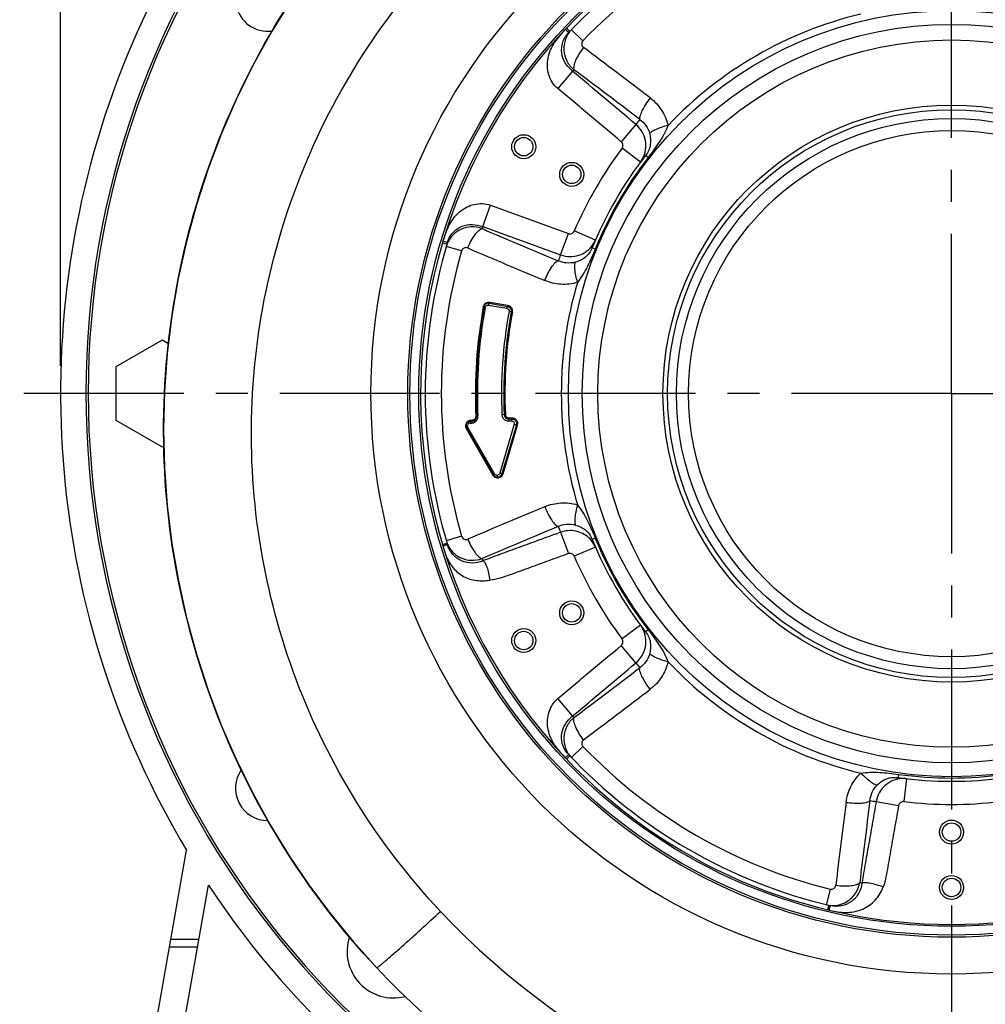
# Model space of a CAD drawing. Header units: millimetres. Extents: x 0 to 841, y 0 to 594.
# Tile 10 of 15: x 584 to 689, y 288 to 395. Entities that reach past the tile are written whole.
import ezdxf

# ---------------------------------------------------------------- set-up
doc = ezdxf.new("R2010")
doc.units = ezdxf.units.MM
doc.header["$LTSCALE"] = 46.2
doc.linetypes.add('CENTER', pattern=[0.6, 0.375, -0.075, 0.075, -0.075])
doc.layers.get('0').update_dxf_attribs({"linetype": 'CONTINUOUS'})
for name, color, linetype in [('ASSI', 7, 'CONTINUOUS'), ('GEOM', 7, 'CONTINUOUS'), ('QUOTE', 7, 'CONTINUOUS')]:
    doc.layers.add(name, color=color, linetype=linetype)
doc.styles.get("Standard").update_dxf_attribs({"font": 'txt', "width": 0.8})
doc.styles.add('TEXTSTYLE_1', font='gdt', dxfattribs={"width": 0.8})
doc.dimstyles.new('DIMSTYLE_4', dxfattribs={"dimtxt": 5, "dimasz": 5.8, "dimexe": 1.25, "dimexo": 1.5, "dimtad": 1, "dimdec": 0, "dimdsep": 46, "dimtxsty": 'STANDARD', "dimblk": '_FILLED', "dimblk1": '_FILLED', "dimblk2": '_FILLED', "dimcen": 0.09, "dimadec": 0, "dimazin": 2, "dimtp": 0.5, "dimtm": 0.5, "dimtfac": 1, "dimtdec": 0, "dimtofl": 0, "dimtmove": 0, "dimatfit": 3, "dimldrblk": '_FILLED', "dimfxl": 1, "dimtolj": 1, "dimarcsym": 0})

# ---------------------------------------------------------------- blocks, each defined once
blk = doc.blocks.new('_FILLED')
at = {"color": 0, "linetype": 'BYBLOCK'}
blk.add_solid([(0, 0), (-1, 0.207), (-1, -0.207)], dxfattribs=at)
blk = doc.blocks.new('*D4')
at = {"layer": 'QUOTE', "color": 2, "linetype": 'CONTINUOUS'}
for p, q in [((588.71, 357.06), (588.71, 515.52)), ((781.46, 357.06), (781.46, 515.52)), ((588.71, 513.02), (685.09, 513.02)), ((781.46, 513.02), (685.09, 513.02))]:
    blk.add_line(p, q, dxfattribs=at)
at = {"layer": 'QUOTE', "color": 2, "linetype": 'CONTINUOUS', "xscale": 5.8, "yscale": 5.8, "zscale": 5.8, "rotation": 180}
blk.add_blockref('_FILLED', (588.71, 513.02), dxfattribs=at)
at = {"layer": 'QUOTE', "color": 2, "linetype": 'CONTINUOUS', "xscale": 5.8, "yscale": 5.8, "zscale": 5.8}
blk.add_blockref('_FILLED', (781.46, 513.02), dxfattribs=at)
at = {"layer": 'QUOTE', "color": 2, "linetype": 'CONTINUOUS', "insert": (685.09, 519.27), "char_height": 5, "width": 25.5357, "attachment_point": 2, "line_spacing_factor": 0.9, "style": 'TEXTSTYLE_1'}
blk.add_mtext('{\\Fgdt;n}\\Ftxt;193', dxfattribs=at)

msp = doc.modelspace()

# ---------------------------------------------------------------- linework, layer by layer
at = {"layer": 'ASSI', "color": 2, "linetype": 'CENTER'}
for q in [(685.2134, 492.5847), (584.2933, 354.0623), (685.2134, 231.0468), (787.2858, 354.0623)]:
    msp.add_line((685.2134, 354.0623), q, dxfattribs=at)
at = {"layer": 'ASSI', "color": 7, "linetype": 'CONTINUOUS'}
for centre, radius in [((685.2134, 354.0623), 41.5), ((685.2134, 354.0623), 40), ((685.2134, 354.0623), 38.3077), ((638.881, 380.8123), 1.3), ((638.881, 380.8123), 1), ((644.0772, 377.8123), 1.3), ((644.0772, 377.8123), 1), ((644.0772, 330.3123), 1.3), ((644.0772, 330.3123), 1), ((638.881, 327.3123), 1.3), ((638.881, 327.3123), 1), ((685.2134, 306.5623), 1.3), ((685.2134, 306.5623), 1), ((685.2134, 300.5623), 1.3), ((685.2134, 300.5623), 1)]:
    msp.add_circle(centre, radius, dxfattribs=at)
for centre, radius, start, end in [((611.1682, 396.8123), 3.5, 17.614671, 277.587543), ((611.1682, 311.3123), 3.5, 145.195941, 270.03827), ((624.7558, 293.6047), 5, 161.609906, 284.658897)]:
    msp.add_arc(centre, radius, start, end, dxfattribs=at)
at = {"layer": 'GEOM', "color": 9, "linetype": 'CONTINUOUS'}
for p, q in [((645.297, 392.2785), (644.041, 393.481)), ((644.1593, 388.9863), (642.5768, 387.1002)), ((651.0327, 383.2188), (649.4501, 381.3328)), ((651.5304, 379.1512), (649.5254, 380.6446)), ((652.3562, 379.6461), (652.0744, 379.8655)), ((634.4413, 372.1542), (635.2832, 374.4673)), ((635.2832, 374.4673), (643.7148, 371.3989)), ((634.4413, 372.1542), (642.8727, 369.0854)), ((642.8727, 369.0854), (643.7148, 371.3989)), ((646.6442, 370.6882), (644.3484, 371.6778)), ((632.159, 369.5228), (630.4896, 370.0093)), ((646.6286, 369.7256), (646.2976, 369.8599)), ((637.1671, 363.5912), (635.1985, 363.9383)), ((634.5047, 363.457), (634.7162, 363.4178)), ((635.0637, 363.6589), (637.0352, 363.3113)), ((637.6526, 362.8912), (637.2894, 362.9586)), ((633.3247, 351.1733), (633.1325, 351.1622)), ((633.701, 351.5916), (633.9159, 351.6019)), ((636.8937, 351.7835), (636.5248, 351.7661)), ((637.2542, 351.099), (637.5392, 351.1154)), ((637.6006, 351.4196), (637.3161, 351.4032)), ((632.6472, 350.2645), (635.5421, 345.2321)), ((635.7204, 345.3672), (632.8206, 350.408)), ((633.0634, 350.8576), (633.2569, 350.8687)), ((637.855, 350.734), (636.2799, 345.4376)), ((638.0917, 350.678), (636.5179, 345.3859)), ((636.6367, 345.3601), (638.2099, 350.65)), ((632.159, 338.6017), (630.4896, 338.1153)), ((642.8727, 339.0392), (643.7148, 336.7257)), ((646.6286, 338.399), (646.2976, 338.2647)), ((630.0813, 337.7314), (630.5607, 337.8734)), ((646.6442, 337.4364), (644.3484, 336.4468)), ((651.5304, 328.9733), (649.5254, 327.48)), ((652.3562, 328.4785), (652.0744, 328.2591)), ((651.0327, 324.9058), (649.4501, 326.7918)), ((644.1593, 319.1383), (642.5768, 321.0243)), ((645.297, 315.8461), (644.041, 314.6436)), ((679.4858, 312.8152), (679.4366, 312.4615)), ((680.3272, 312.3475), (680.0364, 309.8645)), ((677.0534, 309.8827), (679.4781, 309.4551)), ((672.0754, 300.3856), (671.6751, 298.7501)), ((671.6751, 298.7501), (671.662, 298.6966)), ((671.907, 298.6372), (671.7903, 298.151)), ((603.701, 294.9216), (600.6547, 294.9216)), ((603.5576, 294.1082), (600.5113, 294.1082))]:
    msp.add_line(p, q, dxfattribs=at)
at = {"layer": 'GEOM', "color": 7, "linetype": 'CONTINUOUS'}
for p, q in [((602.0455, 369.264), (601.9625, 368.8994)), ((602.1339, 369.6446), (602.0455, 369.264)), ((602.1339, 369.6446), (602.1449, 369.6915)), ((601.7972, 368.1494), (601.7195, 367.7854)), ((601.8814, 368.5352), (601.7972, 368.1494)), ((601.9625, 368.8994), (601.8814, 368.5352)), ((601.6419, 367.4136), (601.5342, 366.8834)), ((601.7195, 367.7854), (601.6419, 367.4136)), ((601.5342, 366.8834), (601.465, 366.5336)), ((635.1532, 363.8454), (637.1229, 363.498)), ((599.7134, 359.8358), (594.7134, 356.949)), ((600.3943, 359.4427), (599.7134, 359.8358)), ((594.7134, 356.949), (594.7134, 351.1755)), ((594.7134, 351.1755), (599.7134, 348.2888)), ((633.1095, 351.0608), (633.3019, 351.0719)), ((637.2954, 351.3019), (637.5802, 351.3183)), ((635.6014, 345.2771), (632.7049, 350.3123)), ((599.7134, 348.2888), (599.9216, 348.409)), ((595.2134, 264.0623), (602.3595, 304.5902)), ((598.2134, 263.7998), (604.7388, 300.8073)), ((622.9451, 291.8811), (622.9428, 291.8836))]:
    msp.add_line(p, q, dxfattribs=at)
for points in [[(613.7372, 396.7539), (611.5781, 393.2655), (609.5898, 389.6785), (607.7767, 386.001), (606.1428, 382.2398), (604.6915, 378.4037), (603.4261, 374.5017), (602.3493, 370.5409), (601.4643, 366.5302), (600.7733, 362.4789), (600.2778, 358.3951), (599.9795, 354.2862), (599.8806, 350.1636), (599.9813, 346.0414), (600.2812, 341.9277), (600.7796, 337.8337), (601.4738, 333.7784), (602.3609, 329.7708), (603.4369, 325.8199), (604.6948, 321.9435), (606.1294, 318.1501), (607.7349, 314.4469), (609.501, 310.8486), (611.4211, 307.3596), (613.4871, 303.9876), (615.683, 300.7497), (617.9962, 297.6528)], [(617.9962, 297.6528), (620.42, 294.6958), (622.9435, 291.8828)], [(620.3463, 294.7875), (620.4592, 294.6501), (622.9435, 291.8828)]]:
    msp.add_lwpolyline(points, dxfattribs=at)
at = {"layer": 'GEOM', "color": 9, "linetype": 'CONTINUOUS'}
for radius in [62.8825, 58.888, 58.6639, 57.698]:
    msp.add_circle((685.2134, 354.0623), radius, dxfattribs=at)
at = {"layer": 'GEOM', "color": 7, "linetype": 'CONTINUOUS'}
for radius in [31.25, 30.75, 29.8, 28.5]:
    msp.add_circle((685.2134, 354.0623), radius, dxfattribs=at)
for centre, radius, start, end in [((685.2134, 354.0623), 96.5, 107.899658, 210.841473), ((685.2134, 354.0623), 93.75, 108.438693, 263.988804), ((685.2134, 354.0623), 93.5, 108.491147, 263.972857), ((685.2134, 354.0623), 57.5, 316.674878, 163.324929), ((685.2134, 354.0623), 57, 103.32646, 136.6747), ((641.527, 391.1023), 3.2193, 50.941407, 52.104724), ((641.7474, 391.3731), 2.8701, 49.667855, 50.950286), ((642.071, 391.7534), 2.3707, 48.179998, 49.680166), ((685.2134, 354.0623), 42, 142.094388, 157.905365), ((685.2134, 354.0623), 57.5, 163.350298, 223.325094), ((685.2134, 354.0623), 57, 163.325281, 196.672147), ((631.3266, 373.3932), 3.2343, 247.429621, 248.598852), ((635.0668, 363.3529), 0.5, 78.991979, 169.503889), ((685.2134, 354.0623), 51.5, 169.503889, 182.745999), ((633.1383, 350.5616), 0.5, 93.351774, 209.90984), ((633.2731, 351.5711), 0.5, 273.351991, 2.745999), ((637.2765, 351.802), 0.5062, 182.746553, 200.329413), ((637.2673, 351.7957), 0.4946, 230.185348, 273.260414), ((636.0348, 345.5264), 0.5, 209.90984, 280.363038), ((636.0334, 345.534), 0.5077, 280.366737, 295.452335), ((636.0363, 345.53), 0.5028, 320.373057, 343.368568), ((685.2134, 354.0623), 42, 202.094705, 217.905359), ((639.0387, 319.8005), 6.943, 312.080012, 312.529593), ((685.2134, 354.0623), 57, 223.32528, 256.672688), ((685.2134, 354.0623), 57.5, 223.344882, 316.65509), ((636.7837, 322.2707), 10.2874, 310.789733, 311.509647), ((636.0361, 323.126), 11.4234, 311.474217, 312.079488), ((685.2134, 354.0623), 42, 262.094388, 277.905368), ((685.2134, 354.0623), 96.5, 213.495053, 244.165909), ((689.0976, 353.9392), 90.7047, 223.169448, 258.923697)]:
    msp.add_arc(centre, radius, start, end, dxfattribs=at)
at = {"layer": 'GEOM', "color": 9, "linetype": 'CONTINUOUS'}
for centre, radius, start, end in [((685.2134, 354.0623), 55.2612, 103.753377, 136.246623), ((685.2134, 354.0623), 42.2671, 103.437185, 136.562712), ((641.3084, 390.3737), 3.7466, 56.115199, 56.598973), ((96.9595, -340.8354), 914.949, 52.6078731, 53.1752225), ((683.3148, 351.7996), 54, 136.232098, 136.477333), ((103.4811, -333.1478), 902.344, 52.6078753, 53.1752227), ((687.1151, 356.3277), 45.0008, 142.435316, 143.303978), ((685.2134, 354.0623), 44.5, 143.319234, 156.680766), ((685.2134, 354.0623), 41.6429, 142.094394, 157.905606), ((649.1694, 380.9095), 2.9438, 323.324752, 331.428246), ((686.2236, 356.8378), 54, 163.522576, 163.76789), ((992.0977, 1207.6412), 909.0511, 246.8268686, 247.3900402), ((633.5716, 369.5313), 3.0912, 159.846225, 163.335319), ((643.9394, 371.8546), 2.9456, 326.952711, 336.671404), ((685.2134, 354.0623), 55.2612, 163.753377, 196.246623), ((995.525, 1217.2052), 921.7347, 246.8268658, 247.3900385), ((684.2057, 351.2925), 45, 156.709284, 157.57796), ((685.2134, 354.0623), 42.2671, 163.437185, 196.562822), ((635.0944, 363.3478), 0.5997, 121.32605, 169.503643), ((635.0959, 363.3441), 0.6036, 102.983096, 121.263598), ((685.2134, 354.0623), 51.5716, 169.503889, 182.745999), ((685.2134, 354.0623), 51.3565, 169.503889, 182.745999), ((685.2134, 354.0623), 48.7427, 169.483665, 182.700093), ((685.2134, 354.0623), 48.4964, 169.483666, 182.700086), ((685.2134, 354.0623), 48.3733, 169.483666, 182.700086), ((636.9793, 362.9946), 0.3215, 73.628821, 80.001463), ((637.063, 363.0006), 0.5997, 349.484469, 79.998549), ((633.1679, 350.5601), 0.6032, 96.076441, 113.663792), ((633.1669, 350.564), 0.5992, 93.297271, 96.026144), ((633.2142, 351.5712), 0.7041, 290.586113, 308.887646), ((633.3012, 351.5726), 0.4003, 336.795241, 343.31161), ((633.2989, 351.5728), 0.4026, 343.382245, 2.676456), ((637.2949, 351.8027), 0.4016, 182.734163, 196.496054), ((637.2931, 351.8023), 0.3998, 196.523871, 249.449236), ((637.2164, 351.7844), 0.6866, 248.618681, 266.894313), ((637.2151, 351.7716), 0.6738, 266.940096, 273.323133), ((637.6351, 350.821), 0.5997, 343.437738, 93.296855), ((633.0829, 350.5585), 0.3024, 190.486122, 209.840993), ((633.0809, 350.5578), 0.3003, 93.351378, 153.750554), ((633.9365, 350.9087), 0.6808, 180.441232, 183.366022), ((633.2149, 351.5733), 0.7058, 273.412963, 290.477537), ((636.0656, 345.5343), 0.6045, 209.998157, 224.493159), ((636.062, 345.5305), 0.5993, 224.476769, 237.588585), ((635.9806, 345.517), 0.3003, 209.928882, 214.684554), ((635.9807, 345.5174), 0.3007, 261.992549, 280.34912), ((636.0595, 345.5343), 0.6036, 297.856194, 316.342252), ((992.8855, -502.8293), 914.949, 112.6078731, 113.1752225), ((989.489, -493.3384), 902.3448, 112.6078746, 113.1752227), ((684.2027, 356.8408), 45.0007, 202.433805, 203.302468), ((643.929, 336.2605), 2.9595, 33.089672, 47.610347), ((685.2134, 354.0623), 41.6429, 202.094394, 217.905606), ((643.9394, 336.27), 2.9456, 23.328614, 33.047031), ((686.2238, 351.2866), 54.0001, 196.231841, 196.514269), ((685.2134, 354.0623), 44.5, 203.319234, 216.680766), ((649.1693, 327.2151), 2.9438, 28.57172, 36.67527), ((99.436, 1046.6194), 909.0486, 306.826868, 307.3900398), ((687.1091, 351.8037), 45.0001, 216.707547, 217.576222), ((685.2134, 354.0623), 42.2671, 223.437184, 256.562712), ((92.8655, 1054.3715), 921.7347, 306.8268658, 307.3900385), ((683.3148, 356.3249), 54, 223.522649, 223.767885), ((685.2134, 354.0623), 55.2612, 223.753377, 256.246623), ((645.9664, 317.0479), 3.052, 218.685894, 222.209624), ((646.0214, 317.0971), 3.1257, 222.199411, 223.326081), ((685.2134, 354.0623), 41.6429, 262.094394, 277.905606), ((679.985, 309.4218), 2.9456, 83.328615, 93.047109), ((1581.1394, 192.0683), 914.9491, 172.6078731, 173.1752225), ((1571.2216, 193.8723), 902.3446, 172.6078747, 173.1752227), ((682.3016, 354.5763), 45.0007, 262.434054, 263.302716), ((685.2134, 354.0623), 44.5, 263.319234, 276.680766), ((688.1222, 353.5495), 54, 256.23206, 256.496102), ((689.525, 353.9286), 81.7915, 223.170413, 266.978301), ((645.5573, 304.7532), 27.2243, 345.877974, 346.623087), ((689.523, 353.9332), 81.7959, 266.979827, 313.279308)]:
    msp.add_arc(centre, radius, start, end, dxfattribs=at)
at = {"layer": 'GEOM', "color": 7, "linetype": 'CONTINUOUS'}
for points, knots in [([(622.9435, 291.8828), (619.1289, 295.9496), (612.2823, 304.8589), (604.8347, 319.9506), (600.4746, 336.2112), (599.3773, 353.0088), (601.5802, 369.6974), (607.0037, 385.635), (615.4312, 400.2023), (622.8512, 408.6402), (626.9262, 412.4461)], [0, 0, 0, 0, 0.12501002, 0.25000736, 0.37500446, 0.49999906, 0.62499365, 0.74999125, 0.87498934, 1, 1, 1, 1]), ([(643.6518, 393.5202), (643.7028, 393.4745), (643.7678, 393.4113), (643.8376, 393.3382), (643.8607, 393.3137), (643.866, 393.3037)], [0, 0, 0, 0, 0.67380358, 0.88821595, 1, 1, 1, 1]), ([(643.866, 393.3037), (643.8666, 393.3026), (643.8674, 393.3011), (643.8675, 393.299), (643.8671, 393.2985)], [0, 0, 0, 0, 0.65054285, 1, 1, 1, 1]), ([(630.1464, 370.3818), (630.2428, 370.3441), (630.3822, 370.304), (630.5212, 370.2634), (630.5607, 370.2512)], [0, 0, 0, 0, 0.71467315, 1, 1, 1, 1]), ([(644.4934, 339.8226), (644.8806, 339.7127), (645.4407, 339.4497), (646.0122, 338.8487), (646.2126, 338.4742), (646.2977, 338.2645)], [0, 0, 0, 0, 0.48990578, 0.7245706, 1, 1, 1, 1]), ([(643.8453, 314.7939), (643.8387, 314.7868), (643.8022, 314.7489), (643.7636, 314.7131), (643.732, 314.684)], [0, 0, 0, 0, 0.18384294, 1, 1, 1, 1]), ([(643.867, 314.8261), (643.8695, 314.8235), (643.8577, 314.8087), (643.8517, 314.8009), (643.8453, 314.7939)], [0, 0, 0, 0, 0.27431676, 1, 1, 1, 1])]:
    msp.add_open_spline(points, degree=3, knots=knots, dxfattribs=at)
at = {"layer": 'GEOM', "color": 9, "linetype": 'CONTINUOUS'}
for points, knots in [([(629.8726, 297.9692), (626.4842, 301.5818), (620.4025, 309.4958), (613.7868, 322.9015), (609.9138, 337.3452), (608.9389, 352.2657), (610.8955, 367.0895), (615.7128, 381.2465), (623.1986, 394.1865), (629.7898, 401.6818), (633.4095, 405.0626)], [0, 0, 0, 0, 0.12501192, 0.25001211, 0.375007, 0.49999857, 0.62499029, 0.74998587, 0.87498709, 1, 1, 1, 1]), ([(642.5768, 387.1002), (642.3446, 387.2951), (641.9404, 387.7621), (641.5608, 388.601), (641.4115, 389.5091), (641.485, 390.4253), (641.7601, 391.3011), (642.2019, 392.1046), (642.6734, 392.7029), (643.0219, 393.1051), (643.2338, 393.3238), (643.3251, 393.446), (643.3763, 393.5022)], [0, 0, 0, 0, 0.12477919, 0.24964202, 0.37456492, 0.49953462, 0.62455289, 0.74962751, 0.87477787, 0.93738689, 0.96869586, 1, 1, 1, 1]), ([(644.1593, 388.9863), (643.8489, 389.246), (643.3192, 389.8439), (642.9145, 390.9685), (643.029, 392.1732), (643.4655, 392.8732), (643.7476, 393.1723)], [0, 0, 0, 0, 0.25707289, 0.49579012, 0.73887314, 1, 1, 1, 1]), ([(644.041, 393.481), (643.7634, 393.191), (643.3235, 392.4867), (643.1498, 391.2587), (643.4817, 390.0605), (644.0065, 389.4115), (644.3189, 389.1535)], [0, 0, 0, 0, 0.24911604, 0.49835946, 0.74857789, 1, 1, 1, 1]), ([(643.6817, 393.2397), (643.6637, 393.2567), (643.6109, 393.3051), (643.5233, 393.3948), (643.4417, 393.4542), (643.3973, 393.4841)], [0, 0, 0, 0, 0.1979813, 0.57203225, 1, 1, 1, 1]), ([(643.7476, 393.1723), (643.749, 393.1738), (643.7386, 393.1812), (643.7311, 393.193), (643.7075, 393.2145), (643.6915, 393.2304), (643.6817, 393.2397)], [0, 0, 0, 0, 0.06613157, 0.25782567, 0.57188671, 1, 1, 1, 1]), ([(645.3524, 391.556), (645.1751, 391.3241), (644.8605, 390.8663), (644.5035, 390.1967), (644.3172, 389.6812), (644.279, 389.3437), (644.2975, 389.2077), (644.3189, 389.1535)], [0, 0, 0, 0, 0.32704348, 0.62065614, 0.84986102, 0.93468164, 1, 1, 1, 1]), ([(645.297, 392.2785), (645.2037, 392.181), (645.0928, 391.8962), (645.2477, 391.6344), (645.3524, 391.556)], [0, 0, 0, 0, 0.50780403, 1, 1, 1, 1]), ([(649.4501, 381.3328), (648.3046, 382.294), (646.5859, 383.7355), (644.2957, 385.659), (643.1484, 386.6182), (642.5768, 387.1002)], [0, 0, 0, 0, 0.50000001, 0.75000001, 1, 1, 1, 1]), ([(652.5776, 386.0899), (652.3987, 385.8596), (652.0779, 385.4085), (651.7013, 384.7565), (651.4895, 384.2618), (651.4255, 383.9418), (651.4295, 383.8136), (651.4446, 383.7627)], [0, 0, 0, 0, 0.33213424, 0.62892432, 0.85744797, 0.93957173, 1, 1, 1, 1]), ([(652.5776, 386.0899), (653.0527, 385.7268), (653.8921, 384.8342), (654.3807, 383.7084), (654.522, 383.1236)], [0, 0, 0, 0, 0.49847086, 1, 1, 1, 1]), ([(651.7547, 379.5016), (651.9165, 379.7989), (652.1386, 380.4565), (652.1166, 381.4947), (651.7469, 382.4681), (651.2947, 382.9996), (651.0327, 383.2188)], [0, 0, 0, 0, 0.24884327, 0.49842359, 0.74889269, 1, 1, 1, 1]), ([(651.4445, 383.7628), (651.702, 383.5807), (652.1677, 383.1202), (652.4419, 382.5226), (652.5215, 382.207)], [0, 0, 0, 0, 0.49214643, 1, 1, 1, 1]), ([(654.5222, 383.1238), (654.405, 382.8028), (654.1051, 382.1858), (653.3897, 381.0171), (652.7783, 380.1882), (652.3562, 379.6461)], [0, 0, 0, 0, 0.2494754, 0.49847599, 1, 1, 1, 1]), ([(654.522, 383.1234), (654.2707, 383.056), (653.807, 382.9166), (653.2027, 382.6835), (652.8028, 382.4813), (652.5978, 382.3207), (652.5358, 382.2437), (652.5215, 382.207)], [0, 0, 0, 0, 0.34973257, 0.64976479, 0.87123904, 0.94710594, 1, 1, 1, 1]), ([(652.5215, 382.207), (652.62, 381.8165), (652.6721, 381.1995), (652.4372, 380.4042), (652.2131, 380.0437), (652.0744, 379.8655)], [0, 0, 0, 0, 0.49025221, 0.72513419, 1, 1, 1, 1]), ([(649.5254, 380.6446), (649.5997, 380.7443), (649.6765, 381.0089), (649.5452, 381.2531), (649.4501, 381.3328)], [0, 0, 0, 0, 0.5003561, 1, 1, 1, 1]), ([(630.1838, 370.6965), (630.2376, 370.8355), (630.321, 371.122), (630.4719, 371.5428), (630.6383, 371.958), (630.8968, 372.495), (631.2998, 373.1263), (632.1223, 373.988), (633.2183, 374.5641), (634.4094, 374.6818), (635.0042, 374.5689), (635.2832, 374.4673)], [0, 0, 0, 0, 0.06270513, 0.12541531, 0.18812245, 0.25082685, 0.37610776, 0.50134135, 0.7499502, 0.87502283, 1, 1, 1, 1]), ([(630.6697, 370.5963), (630.8055, 370.9661), (631.2179, 371.6402), (632.1904, 372.2721), (633.3249, 372.4487), (634.0755, 372.288), (634.4413, 372.1542)], [0, 0, 0, 0, 0.26022801, 0.50341537, 0.74266511, 1, 1, 1, 1]), ([(634.3762, 371.9324), (633.9966, 372.0739), (633.1721, 372.2039), (631.9685, 371.8923), (630.9919, 371.1278), (630.602, 370.3947), (630.4896, 370.0093)], [0, 0, 0, 0, 0.25142211, 0.50164054, 0.75088396, 1, 1, 1, 1]), ([(632.8124, 369.8361), (632.9245, 370.1056), (633.1637, 370.6069), (633.5651, 371.2509), (633.9184, 371.67), (634.1916, 371.8718), (634.3186, 371.9238), (634.3762, 371.9324)], [0, 0, 0, 0, 0.32704297, 0.62065514, 0.84985995, 0.9346809, 1, 1, 1, 1]), ([(643.7148, 371.3989), (643.8314, 371.3565), (644.1085, 371.3649), (644.2993, 371.5637), (644.3484, 371.6778)], [0, 0, 0, 0, 0.4996439, 1, 1, 1, 1]), ([(630.5172, 370.4417), (630.4923, 370.4489), (630.3671, 370.4858), (630.2426, 370.5275), (630.1396, 370.5458)], [0, 0, 0, 0, 0.19864181, 1, 1, 1, 1]), ([(630.6103, 370.4178), (630.6097, 370.4157), (630.5978, 370.4212), (630.5835, 370.4219), (630.5527, 370.432), (630.5304, 370.4379), (630.5172, 370.4417)], [0, 0, 0, 0, 0.06613251, 0.25788342, 0.57193391, 1, 1, 1, 1]), ([(642.8727, 369.0854), (643.1871, 368.9705), (643.8587, 368.8449), (644.8667, 368.9975), (645.7662, 369.4714), (646.2276, 369.9703), (646.4085, 370.2483)], [0, 0, 0, 0, 0.25108269, 0.50154836, 0.75114528, 1, 1, 1, 1]), ([(632.8124, 369.8361), (632.6922, 369.8876), (632.3879, 369.8908), (632.1968, 369.6524), (632.159, 369.5228)], [0, 0, 0, 0, 0.49219597, 1, 1, 1, 1]), ([(646.2977, 369.8601), (646.2126, 369.6505), (646.0122, 369.2758), (645.4406, 368.6749), (644.8805, 368.4118), (644.4934, 368.3019)], [0, 0, 0, 0, 0.27533401, 0.51021785, 1, 1, 1, 1]), ([(646.6286, 369.7256), (646.3702, 369.089), (645.9582, 368.145), (645.3035, 366.9415), (644.9197, 366.3729), (644.7, 366.1112)], [0, 0, 0, 0, 0.50154271, 0.75054182, 1, 1, 1, 1]), ([(641.1588, 366.3119), (641.2688, 366.582), (641.4991, 367.0853), (641.8754, 367.7375), (642.1979, 368.1682), (642.443, 368.3837), (642.556, 368.4444), (642.6076, 368.4567)], [0, 0, 0, 0, 0.33213419, 0.62892425, 0.8574479, 0.93957168, 1, 1, 1, 1]), ([(644.4934, 368.3019), (644.1803, 368.2131), (643.5257, 368.1518), (642.8942, 368.3248), (642.6077, 368.4567)], [0, 0, 0, 0, 0.50784334, 1, 1, 1, 1]), ([(644.7, 366.1112), (644.6328, 366.3626), (644.5216, 366.8339), (644.4214, 367.4738), (644.3965, 367.9213), (644.4331, 368.1791), (644.4688, 368.2712), (644.4934, 368.302)], [0, 0, 0, 0, 0.34973051, 0.6497647, 0.87124107, 0.9471076, 1, 1, 1, 1]), ([(644.7, 366.1112), (644.1229, 365.9412), (642.9036, 365.8014), (641.7108, 366.082), (641.1588, 366.3119)], [0, 0, 0, 0, 0.50152023, 1, 1, 1, 1]), ([(635.1532, 363.8454), (635.1446, 363.8469), (635.1213, 363.8299), (635.0891, 363.768), (635.0715, 363.7055), (635.0633, 363.659)], [0, 0, 0, 0, 0.12215503, 0.33985819, 1, 1, 1, 1]), ([(635.1985, 363.9383), (635.1944, 363.9151), (635.1872, 363.8868), (635.1651, 363.8433), (635.1536, 363.8453)], [0, 0, 0, 0, 0.6680913, 1, 1, 1, 1]), ([(637.1229, 363.498), (637.1145, 363.4995), (637.0919, 363.482), (637.0608, 363.4203), (637.0434, 363.3578), (637.0352, 363.3113)], [0, 0, 0, 0, 0.11957449, 0.33703952, 1, 1, 1, 1]), ([(637.07, 363.3031), (637.1392, 363.2828), (637.2698, 363.1906), (637.3029, 363.031), (637.2894, 362.9586)], [0, 0, 0, 0, 0.4950111, 1, 1, 1, 1]), ([(637.1231, 363.498), (637.2485, 363.4759), (637.4943, 363.326), (637.5554, 363.0417), (637.5316, 362.9136)], [0, 0, 0, 0, 0.49421336, 1, 1, 1, 1]), ([(637.1671, 363.5912), (637.163, 363.568), (637.1558, 363.5402), (637.1347, 363.496), (637.1233, 363.498)], [0, 0, 0, 0, 0.67067513, 1, 1, 1, 1]), ([(633.1095, 351.0608), (633.1006, 351.0603), (633.0815, 351.0384), (633.0637, 350.9702), (633.0609, 350.9051), (633.0637, 350.8576)], [0, 0, 0, 0, 0.12365007, 0.34168856, 1, 1, 1, 1]), ([(633.1325, 351.1622), (633.1338, 351.1386), (633.1335, 351.109), (633.1214, 351.0615), (633.1095, 351.0608)], [0, 0, 0, 0, 0.66640861, 1, 1, 1, 1]), ([(633.3019, 351.0719), (633.2822, 351.0707), (633.2575, 350.9942), (633.2554, 350.9436), (633.2557, 350.9035)], [0, 0, 0, 0, 0.32986663, 1, 1, 1, 1]), ([(633.3247, 351.1734), (633.3261, 351.1497), (633.3256, 351.1202), (633.3137, 351.0726), (633.3019, 351.0719)], [0, 0, 0, 0, 0.66665769, 1, 1, 1, 1]), ([(636.6336, 351.4206), (636.6533, 351.3895), (636.7403, 351.2728), (636.8651, 351.1847), (636.9661, 351.1451)], [0, 0, 0, 0, 0.25363134, 1, 1, 1, 1]), ([(637.2954, 351.3019), (637.287, 351.3014), (637.2694, 351.2788), (637.2538, 351.2115), (637.2515, 351.1464), (637.2542, 351.099)], [0, 0, 0, 0, 0.11822746, 0.33578264, 1, 1, 1, 1]), ([(637.3161, 351.4032), (637.3174, 351.3796), (637.3167, 351.351), (637.307, 351.3026), (637.2954, 351.3019)], [0, 0, 0, 0, 0.67171394, 1, 1, 1, 1]), ([(637.5802, 351.3183), (637.5717, 351.3178), (637.5542, 351.2951), (637.5388, 351.228), (637.5365, 351.1628), (637.5392, 351.1154)], [0, 0, 0, 0, 0.11786573, 0.335392, 1, 1, 1, 1]), ([(637.5392, 351.1154), (637.6314, 351.1207), (637.7852, 351.0577), (637.8724, 350.8823), (637.8688, 350.7806), (637.855, 350.734)], [0, 0, 0, 0, 0.48809649, 0.74344045, 1, 1, 1, 1]), ([(637.6006, 351.4197), (637.602, 351.396), (637.6013, 351.3675), (637.5917, 351.319), (637.5802, 351.3183)], [0, 0, 0, 0, 0.67221756, 1, 1, 1, 1]), ([(637.5802, 351.3183), (637.6579, 351.3228), (637.819, 351.2946), (638.015, 351.1468), (638.1223, 350.9227), (638.1146, 350.755), (638.0917, 350.678)], [0, 0, 0, 0, 0.2457776, 0.49443214, 0.74665103, 1, 1, 1, 1]), ([(632.6472, 350.2645), (632.6623, 350.274), (632.6829, 350.2878), (632.6998, 350.3027), (632.706, 350.3104), (632.7049, 350.3123)], [0, 0, 0, 0, 0.70396915, 0.91111037, 1, 1, 1, 1]), ([(632.7049, 350.3123), (632.7026, 350.3162), (632.7151, 350.3316), (632.7356, 350.3497), (632.7743, 350.3784), (632.8038, 350.3976), (632.8206, 350.408)], [0, 0, 0, 0, 0.08883864, 0.29596019, 0.61052739, 1, 1, 1, 1]), ([(638.0917, 350.678), (638.0611, 350.6758), (637.981, 350.6991), (637.9031, 350.7185), (637.855, 350.734)], [0, 0, 0, 0, 0.37792432, 1, 1, 1, 1]), ([(638.2099, 350.65), (638.1859, 350.6578), (638.147, 350.6674), (638.107, 350.6791), (638.0917, 350.678)], [0, 0, 0, 0, 0.62216081, 1, 1, 1, 1]), ([(635.5421, 345.2321), (635.5573, 345.2413), (635.5787, 345.2546), (635.5949, 345.2686), (635.6025, 345.2753), (635.6014, 345.2771)], [0, 0, 0, 0, 0.71113838, 0.91808354, 1, 1, 1, 1]), ([(635.6014, 345.2771), (635.5994, 345.2806), (635.6146, 345.294), (635.6338, 345.3108), (635.674, 345.3382), (635.7035, 345.3569), (635.7204, 345.3672)], [0, 0, 0, 0, 0.08189717, 0.28885532, 0.60615803, 1, 1, 1, 1]), ([(636.2799, 345.4376), (636.2636, 345.383), (636.1979, 345.2823), (636.0899, 345.2317), (636.0347, 345.2216)], [0, 0, 0, 0, 0.5038394, 1, 1, 1, 1]), ([(636.1248, 345.0345), (636.1163, 345.033), (636.0932, 345.0503), (636.0611, 345.1122), (636.0432, 345.1748), (636.0347, 345.2216)], [0, 0, 0, 0, 0.12066358, 0.33839874, 1, 1, 1, 1]), ([(636.5179, 345.3859), (636.5065, 345.3839), (636.4751, 345.3877), (636.3954, 345.402), (636.3278, 345.4217), (636.2799, 345.4376)], [0, 0, 0, 0, 0.14158454, 0.37993191, 1, 1, 1, 1]), ([(636.6367, 345.3601), (636.6128, 345.3681), (636.574, 345.3773), (636.533, 345.3886), (636.5179, 345.3859)], [0, 0, 0, 0, 0.62072154, 1, 1, 1, 1]), ([(641.1588, 341.8127), (641.7108, 342.0426), (642.9036, 342.3232), (644.1229, 342.1834), (644.7, 342.0134)], [0, 0, 0, 0, 0.49847053, 1, 1, 1, 1]), ([(641.1588, 341.8127), (641.2688, 341.5426), (641.4991, 341.0393), (641.8754, 340.3871), (642.1979, 339.9563), (642.443, 339.7409), (642.556, 339.6802), (642.6076, 339.6678)], [0, 0, 0, 0, 0.33213424, 0.62892432, 0.85744797, 0.93957173, 1, 1, 1, 1]), ([(644.7, 342.0134), (644.6327, 341.762), (644.5216, 341.2907), (644.4214, 340.6508), (644.3965, 340.2034), (644.4331, 339.9455), (644.4688, 339.8534), (644.4934, 339.8227)], [0, 0, 0, 0, 0.34973265, 0.64976478, 0.87123893, 0.94710586, 1, 1, 1, 1]), ([(644.7, 342.0134), (644.9197, 341.7515), (645.3039, 341.1832), (645.9583, 339.9795), (646.3702, 339.0355), (646.6286, 338.399)], [0, 0, 0, 0, 0.24950378, 0.4984864, 1, 1, 1, 1]), ([(642.6076, 339.6678), (642.894, 339.7998), (643.5256, 339.9728), (644.1803, 339.9115), (644.4934, 339.8226)], [0, 0, 0, 0, 0.49214639, 1, 1, 1, 1]), ([(645.9242, 338.4464), (645.5278, 338.8079), (644.5119, 339.321), (643.3792, 339.2244), (642.8727, 339.0392)], [0, 0, 0, 0, 0.49871879, 1, 1, 1, 1]), ([(632.159, 338.6017), (632.1968, 338.4722), (632.3879, 338.2338), (632.6922, 338.237), (632.8124, 338.2885)], [0, 0, 0, 0, 0.50780403, 1, 1, 1, 1]), ([(632.8124, 338.2885), (632.9245, 338.019), (633.1637, 337.5177), (633.5651, 336.8737), (633.9184, 336.4546), (634.1916, 336.2528), (634.3186, 336.2008), (634.3762, 336.1922)], [0, 0, 0, 0, 0.32704348, 0.62065614, 0.84986102, 0.93468164, 1, 1, 1, 1]), ([(642.8727, 339.0392), (642.1689, 338.783), (640.7613, 338.2709), (638.6502, 337.5016), (636.5418, 336.7377), (635.141, 336.2179), (634.4513, 335.9368)], [0, 0, 0, 0, 0.25034839, 0.50069676, 0.75104512, 1, 1, 1, 1]), ([(630.5488, 337.6792), (630.5239, 337.6704), (630.3859, 337.6274), (630.2455, 337.5925), (630.1306, 337.5658)], [0, 0, 0, 0, 0.18327233, 1, 1, 1, 1]), ([(630.4896, 338.1153), (630.602, 337.7299), (630.9919, 336.9968), (631.9685, 336.2323), (633.1721, 335.9207), (633.9966, 336.0507), (634.3762, 336.1922)], [0, 0, 0, 0, 0.24911604, 0.49835946, 0.74857789, 1, 1, 1, 1]), ([(630.6095, 337.7093), (630.6113, 337.7034), (630.5791, 337.6923), (630.5646, 337.6847), (630.5488, 337.6792)], [0, 0, 0, 0, 0.26897024, 1, 1, 1, 1]), ([(634.4513, 335.9368), (634.09, 335.7769), (633.2921, 335.6233), (632.1081, 335.866), (631.1178, 336.5911), (630.7261, 337.3202), (630.6096, 337.7093)], [0, 0, 0, 0, 0.24945101, 0.49598084, 0.74358208, 1, 1, 1, 1]), ([(630.4795, 336.4427), (630.6664, 335.9931), (631.1671, 335.138), (632.1258, 334.3408), (633.0257, 333.9511), (633.9863, 333.7467), (634.729, 333.7803), (635.2125, 333.8455)], [0, 0, 0, 0, 0.24970442, 0.49917125, 0.62445828, 0.74976654, 1, 1, 1, 1]), ([(643.7148, 336.7257), (643.011, 336.4695), (641.6033, 335.9574), (639.8442, 335.3161), (638.436, 334.8056), (637.3821, 334.4167), (636.3171, 334.0587), (635.5833, 333.8954), (635.2125, 333.8455)], [0, 0, 0, 0, 0.25002383, 0.50004766, 0.62505963, 0.75007158, 0.87506704, 1, 1, 1, 1]), ([(644.3484, 336.4468), (644.2993, 336.5609), (644.1085, 336.7597), (643.8314, 336.7681), (643.7148, 336.7257)], [0, 0, 0, 0, 0.5003561, 1, 1, 1, 1]), ([(634.4513, 335.9368), (634.4913, 335.9234), (634.5749, 335.8599), (634.736, 335.6411), (634.9153, 335.2155), (635.0924, 334.583), (635.1778, 334.1024), (635.2125, 333.8455)], [0, 0, 0, 0, 0.05565523, 0.13327913, 0.35772263, 0.65807879, 1, 1, 1, 1]), ([(651.0327, 324.9058), (651.2947, 325.1249), (651.7469, 325.6565), (652.1166, 326.6299), (652.1386, 327.6681), (651.9165, 328.3257), (651.7547, 328.623)], [0, 0, 0, 0, 0.2511073, 0.50157641, 0.75115673, 1, 1, 1, 1]), ([(649.4501, 326.7918), (649.5452, 326.8715), (649.6765, 327.1157), (649.5997, 327.3803), (649.5254, 327.48)], [0, 0, 0, 0, 0.4996439, 1, 1, 1, 1]), ([(652.0743, 328.2592), (652.2132, 328.0807), (652.4375, 327.7198), (652.6721, 326.9244), (652.6199, 326.3077), (652.5215, 325.9175)], [0, 0, 0, 0, 0.27532733, 0.51021174, 1, 1, 1, 1]), ([(652.3562, 328.4785), (652.7782, 327.9364), (653.3898, 327.1076), (654.1048, 325.9389), (654.4053, 325.3223), (654.522, 325.0011)], [0, 0, 0, 0, 0.50154222, 0.75054121, 1, 1, 1, 1]), ([(642.5768, 321.0243), (643.1483, 321.5064), (644.2957, 322.4655), (646.5859, 324.3891), (648.3046, 325.8305), (649.4501, 326.7918)], [0, 0, 0, 0, 0.24999999, 0.49999999, 1, 1, 1, 1]), ([(652.5215, 325.9175), (652.4419, 325.602), (652.1677, 325.0044), (651.7021, 324.544), (651.4446, 324.3619)], [0, 0, 0, 0, 0.5078433, 1, 1, 1, 1]), ([(654.522, 325.0012), (654.2707, 325.0686), (653.807, 325.208), (653.2027, 325.4411), (652.8027, 325.6433), (652.5977, 325.8039), (652.5358, 325.8809), (652.5215, 325.9175)], [0, 0, 0, 0, 0.34973051, 0.6497647, 0.87124107, 0.9471076, 1, 1, 1, 1]), ([(652.5776, 322.0347), (652.3987, 322.265), (652.0779, 322.7161), (651.7013, 323.3681), (651.4895, 323.8627), (651.4255, 324.1828), (651.4295, 324.311), (651.4446, 324.3619)], [0, 0, 0, 0, 0.33213419, 0.62892425, 0.8574479, 0.93957168, 1, 1, 1, 1]), ([(654.522, 325.0011), (654.3807, 324.4163), (653.8921, 323.2905), (653.0528, 322.3978), (652.5776, 322.0347)], [0, 0, 0, 0, 0.50152024, 1, 1, 1, 1]), ([(643.1996, 314.8322), (643.0032, 315.0494), (642.609, 315.4829), (641.9214, 316.429), (641.364, 317.8139), (641.4589, 319.3272), (641.9619, 320.3898), (642.3532, 320.8367), (642.5768, 321.0243)], [0, 0, 0, 0, 0.12556415, 0.25106035, 0.50068517, 0.74958208, 0.87482847, 1, 1, 1, 1]), ([(643.5841, 315.1403), (643.3422, 315.4425), (642.9847, 316.1313), (642.9414, 317.2711), (643.3556, 318.3252), (643.8633, 318.8907), (644.1593, 319.1383)], [0, 0, 0, 0, 0.2592977, 0.50141424, 0.74146622, 1, 1, 1, 1]), ([(644.3189, 318.9711), (644.0065, 318.7131), (643.4817, 318.064), (643.1498, 316.8659), (643.3235, 315.6379), (643.7634, 314.9336), (644.041, 314.6436)], [0, 0, 0, 0, 0.25142211, 0.50164054, 0.75088396, 1, 1, 1, 1]), ([(645.3524, 316.5686), (645.1751, 316.8005), (644.8605, 317.2583), (644.5035, 317.9279), (644.3172, 318.4433), (644.279, 318.7809), (644.2975, 318.9168), (644.3189, 318.9711)], [0, 0, 0, 0, 0.32704297, 0.62065514, 0.84985995, 0.9346809, 1, 1, 1, 1]), ([(645.3524, 316.5686), (645.2477, 316.4902), (645.0928, 316.2283), (645.2037, 315.9436), (645.297, 315.8461)], [0, 0, 0, 0, 0.49219597, 1, 1, 1, 1]), ([(643.6769, 314.8805), (643.6582, 314.8626), (643.5644, 314.7742), (643.4693, 314.6871), (643.3929, 314.6178)], [0, 0, 0, 0, 0.20023429, 1, 1, 1, 1]), ([(643.7476, 314.9523), (643.7491, 314.9507), (643.7378, 314.9429), (643.7298, 314.9302), (643.7043, 314.9075), (643.6873, 314.8904), (643.6769, 314.8805)], [0, 0, 0, 0, 0.06622668, 0.25810271, 0.5722065, 1, 1, 1, 1]), ([(673.7946, 309.7851), (673.8715, 310.3781), (674.2248, 311.5513), (674.9554, 312.5373), (675.3913, 312.9521)], [0, 0, 0, 0, 0.49846527, 1, 1, 1, 1]), ([(675.391, 312.9522), (675.7276, 313.0112), (676.4119, 313.06), (677.7817, 313.0248), (678.8053, 312.9097), (679.4858, 312.8152)], [0, 0, 0, 0, 0.2494754, 0.49847599, 1, 1, 1, 1]), ([(675.3914, 312.9522), (675.5754, 312.7683), (675.928, 312.4364), (676.4321, 312.0297), (676.8072, 311.7844), (677.0487, 311.6871), (677.1464, 311.672), (677.1853, 311.6779)], [0, 0, 0, 0, 0.34973257, 0.64976479, 0.87123904, 0.94710594, 1, 1, 1, 1]), ([(676.3765, 309.9674), (676.4054, 310.2814), (676.5713, 310.9149), (676.9518, 311.4512), (677.1853, 311.6779)], [0, 0, 0, 0, 0.49213955, 1, 1, 1, 1]), ([(679.8284, 312.3633), (679.4972, 312.3456), (678.8344, 312.1955), (677.9743, 311.6534), (677.3381, 310.8567), (677.1111, 310.2123), (677.0534, 309.8827)], [0, 0, 0, 0, 0.24885472, 0.49845163, 0.7489173, 1, 1, 1, 1]), ([(677.1853, 311.6779), (677.4743, 311.9584), (677.9825, 312.3121), (678.7887, 312.5063), (679.213, 312.4925), (679.4366, 312.4615)], [0, 0, 0, 0, 0.49025221, 0.72513418, 1, 1, 1, 1]), ([(673.7946, 309.7851), (674.0835, 309.7453), (674.6345, 309.693), (675.3875, 309.6929), (675.9217, 309.7568), (676.2309, 309.8614), (676.34, 309.9289), (676.3765, 309.9674)], [0, 0, 0, 0, 0.33213423, 0.62892432, 0.85744797, 0.93957172, 1, 1, 1, 1]), ([(677.0534, 309.8827), (676.9235, 309.1458), (676.6638, 307.672), (676.2732, 305.4616), (675.8868, 303.2523), (675.6196, 301.7811), (675.5126, 301.0423)], [0, 0, 0, 0, 0.25014242, 0.50028484, 0.75042726, 1, 1, 1, 1]), ([(679.4781, 309.4551), (679.3481, 308.7183), (679.0884, 307.2445), (678.7631, 305.4024), (678.5042, 303.9286), (678.3064, 302.8236), (678.1222, 301.7176), (677.9474, 300.9868), (677.8195, 300.6356)], [0, 0, 0, 0, 0.25002665, 0.50005329, 0.62506662, 0.75007995, 0.87509263, 1, 1, 1, 1]), ([(680.0364, 309.8645), (679.913, 309.8789), (679.6454, 309.8131), (679.4996, 309.5773), (679.4781, 309.4551)], [0, 0, 0, 0, 0.5003561, 1, 1, 1, 1]), ([(671.662, 298.6966), (672.0519, 298.6012), (672.8818, 298.5724), (674.0322, 299.0359), (674.9038, 299.9225), (675.2035, 300.7015), (675.2708, 301.101)], [0, 0, 0, 0, 0.24911604, 0.49835946, 0.74857789, 1, 1, 1, 1]), ([(675.5126, 301.0423), (675.4663, 300.6524), (675.222, 299.8885), (674.4332, 298.9762), (673.3088, 298.4758), (672.4742, 298.5026), (672.0741, 298.5974)], [0, 0, 0, 0, 0.24797485, 0.4915985, 0.74031289, 1, 1, 1, 1]), ([(672.0754, 300.3856), (672.2065, 300.3535), (672.5085, 300.3999), (672.6579, 300.6649), (672.6734, 300.7948)], [0, 0, 0, 0, 0.50780403, 1, 1, 1, 1]), ([(672.6734, 300.7948), (672.9628, 300.7572), (673.5166, 300.7137), (674.275, 300.7393), (674.8146, 300.8357), (675.126, 300.9714), (675.2345, 301.0554), (675.2708, 301.101)], [0, 0, 0, 0, 0.32704348, 0.62065614, 0.84986102, 0.93468164, 1, 1, 1, 1]), ([(675.5126, 301.0423), (675.5466, 301.0665), (675.6481, 301.0971), (675.928, 301.1139), (676.4061, 301.0488), (677.0764, 300.8876), (677.5636, 300.7287), (677.8195, 300.6356)], [0, 0, 0, 0, 0.05259296, 0.12927957, 0.35441243, 0.65636129, 1, 1, 1, 1]), ([(672.2795, 298.0358), (672.8264, 297.9135), (673.9507, 297.7625), (675.6335, 298.1202), (677.0407, 299.1188), (677.6282, 300.1103), (677.8195, 300.6356)], [0, 0, 0, 0, 0.25052123, 0.50048948, 0.75012688, 1, 1, 1, 1]), ([(624.6418, 293.2485), (624.9854, 293.5485), (626.7443, 295.1051), (628.4791, 296.6887), (629.8726, 297.9692)], [0, 0, 0, 0, 0.19421506, 1, 1, 1, 1]), ([(672.0741, 298.5974), (672.0773, 298.5966), (672.0675, 298.5781), (672.0688, 298.5564), (672.0547, 298.5088), (672.0477, 298.4748), (672.043, 298.4547)], [0, 0, 0, 0, 0.06619161, 0.26026414, 0.57590513, 1, 1, 1, 1]), ([(622.9435, 291.8828), (622.9529, 291.8729), (623.0114, 291.9069), (623.0891, 291.9533), (623.2355, 292.0637), (623.422, 292.2106), (623.6613, 292.4074), (624.0745, 292.7554), (624.4059, 293.0424), (624.6418, 293.2485)], [0, 0, 0, 0, 0.01872968, 0.06730279, 0.14690075, 0.257513, 0.39875773, 0.57002694, 1, 1, 1, 1])]:
    msp.add_open_spline(points, degree=3, knots=knots, dxfattribs=at)
for points in [[(651.0327, 383.2188), (648.7416, 385.1413), (646.4513, 387.0648), (644.1593, 388.9863)], [(630.134, 370.5608), (630.1487, 370.6067), (630.1664, 370.6516), (630.1838, 370.6965)], [(635.1985, 363.9383), (635.1203, 363.9521), (635.0377, 363.95), (634.9603, 363.9323)], [(634.7162, 363.4178), (634.7242, 363.461), (634.7423, 363.5032), (634.7679, 363.5388)], [(634.7679, 363.5388), (634.8099, 363.597), (634.8778, 363.6415), (634.9479, 363.6567)], [(634.9479, 363.6567), (634.9857, 363.6648), (635.0257, 363.6655), (635.0637, 363.6589)], [(632.7173, 350.9603), (632.6491, 350.883), (632.6, 350.7844), (632.5794, 350.6833)], [(632.9258, 351.1126), (632.847, 351.078), (632.7743, 351.0248), (632.7173, 350.9603)], [(633.4639, 351.207), (633.4202, 351.1877), (633.3723, 351.1761), (633.3247, 351.1733)], [(633.6691, 351.4149), (633.6307, 351.3254), (633.5529, 351.2465), (633.4639, 351.207)], [(633.6562, 351.0232), (633.7326, 351.0849), (633.7971, 351.1647), (633.8414, 351.2524)], [(633.8414, 351.2524), (633.895, 351.3588), (633.9216, 351.4829), (633.9159, 351.6019)], [(636.5248, 351.7661), (636.5304, 351.6455), (636.5691, 351.5227), (636.6336, 351.4206)], [(637.3161, 351.4032), (637.2611, 351.4001), (637.2043, 351.4087), (637.1528, 351.428)], [(632.5794, 350.6833), (632.5512, 350.5447), (632.5767, 350.3871), (632.6472, 350.2645)], [(632.7856, 350.5035), (632.7742, 350.5654), (632.7837, 350.6341), (632.8116, 350.6906)], [(635.9388, 345.2196), (635.8592, 345.2308), (635.7794, 345.2801), (635.7337, 345.3462)], [(635.7408, 345.0246), (635.8089, 344.9814), (635.8874, 344.9518), (635.967, 344.939)], [(635.967, 344.939), (636.0919, 344.9189), (636.2296, 344.9416), (636.3416, 345.0006)], [(636.4962, 345.1176), (636.5607, 345.1852), (636.6101, 345.2706), (636.6367, 345.3601)], [(644.1593, 319.1383), (646.4513, 321.0598), (648.7416, 322.9833), (651.0327, 324.9058)], [(643.2479, 314.7771), (643.2322, 314.7957), (643.216, 314.8141), (643.1996, 314.8322)], [(643.3393, 314.6652), (643.3086, 314.7023), (643.2791, 314.7403), (643.2479, 314.7771)], [(643.3857, 314.6113), (643.3698, 314.6288), (643.3544, 314.6469), (643.3393, 314.6652)]]:
    msp.add_open_spline(points, degree=3, dxfattribs=at)
at = {"layer": 'GEOM', "color": 7, "linetype": 'CONTINUOUS'}
for points in [[(636.8018, 351.6261), (636.8317, 351.5456), (636.8846, 351.4708), (636.9506, 351.4158)], [(636.4235, 345.2094), (636.3772, 345.1534), (636.3172, 345.1068), (636.2516, 345.0755)]]:
    msp.add_open_spline(points, degree=3, dxfattribs=at)

# ---------------------------------------------------------------- dimensions: what is measured, and where the dimension line sits
at = {"layer": 'QUOTE', "color": 2, "linetype": 'CONTINUOUS'}
dim = msp.add_linear_dim(base=(781.46, 513.0202), p1=(588.7134, 355.5623), p2=(781.46, 355.5623), text='%%c<>', dimstyle='DIMSTYLE_4', dxfattribs=at)
dim.commit()
dim.dimension.update_dxf_attribs({"geometry": '*D4', "text_midpoint": (685.0867, 513.0202), "dimtype": 160})

doc.saveas('drawing.dxf')
